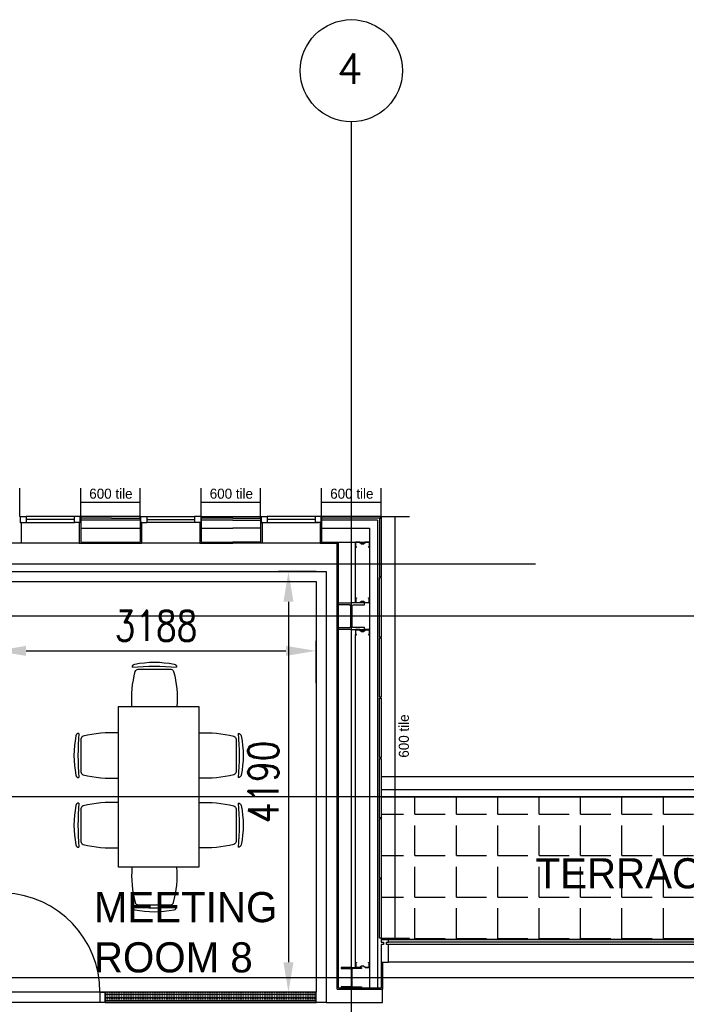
# Model space of a CAD drawing. Header units: millimetres. Extents: x -312551 to 250764, y -35891 to 59426.
# Tile 237 of 256: x 107079 to 113719, y 49620 to 59426. Entities that reach past the tile are written whole.
import ezdxf
from ezdxf.enums import TextEntityAlignment as Align

# ---------------------------------------------------------------- set-up
doc = ezdxf.new("R2010")
doc.units = ezdxf.units.MM
doc.header["$LTSCALE"] = 2.5
for name, color, linetype in [('curtain walling', 7, 'Continuous'), ('FO-00 - FURN$0$FURNITURE', 22, 'Continuous'), ('GLAZING', 1, 'Continuous'), ('NF ARCH', 4, 'Continuous'), ('NF-AS BUILT', 7, 'Continuous'), ('NF-AS BUILT DIMS', 4, 'Continuous'), ('NF-BUBBLE', 3, 'Continuous'), ('NF-GRIDS', 252, 'Continuous'), ('NF-Steel columns', 6, 'Continuous'), ('NF-TEXT', 1, 'Continuous'), ('REGUS-FURNITURE', 40, 'Continuous'), ('TERR TILE 600', 160, 'Continuous'), ('Terrace', 6, 'Continuous'), ('Terracotta Tile', 30, 'Continuous'), ('Text', 7, 'Continuous')]:
    doc.layers.add(name, color=color, linetype=linetype)
doc.styles.add('ROMANS', font='romans.shx', dxfattribs={"width": 0.8})
doc.dimstyles.new('100NFDIM', dxfattribs={"dimscale": 100, "dimtxt": 3, "dimasz": 3, "dimexe": 1, "dimexo": 1, "dimgap": 1, "dimtad": 1, "dimdec": 0, "dimdsep": 46, "dimtxsty": 'ROMANS', "dimcen": 3, "dimclrd": 4, "dimclre": 4, "dimclrt": 1, "dimaunit": 1, "dimadec": 0, "dimazin": 0, "dimtfac": 1, "dimtdec": 0, "dimtmove": 0, "dimatfit": 3, "dimfxl": 0, "dimtolj": 1, "dimarcsym": 0})

# ---------------------------------------------------------------- blocks, each defined once
blk = doc.blocks.new('BUBBLEGRID')
at = {"layer": 'NF-BUBBLE'}
blk.add_circle((-678, 0), 678, dxfattribs=at)
at = {"layer": 'NF-BUBBLE', "color": 1, "style": 'ROMANS'}
blk.add_attdef('888', text='', height=400, dxfattribs=at).set_placement((-698, -173), align=Align.CENTER)
blk = doc.blocks.new('254')
at = {"layer": 'NF-Steel columns', "color": 2, "linetype": 'Continuous'}
for points in [[(4507.5, -25240.9), (4378.3, -25240.9), (4378.3, -25220.4), (4488.3, -25220.4, 0.414214), (4501, -25207.7), (4501, -25007.4, 0.414214), (4488.3, -24994.7), (4378.3, -24994.7), (4378.3, -24974.2), (4507.5, -24974.2)], [(4507.5, -25240.9), (4636.6, -25240.9), (4636.6, -25220.4), (4526.7, -25220.4, -0.414214), (4514, -25207.7), (4514, -25007.4, -0.414214), (4526.7, -24994.7), (4636.6, -24994.7), (4636.6, -24974.2), (4507.5, -24974.2)]]:
    blk.add_lwpolyline(points, format="xyb", dxfattribs=at)
blk = doc.blocks.new('*D21')
at = {"layer": 'Defpoints', "color": 0}
for p in [(110131.3, 53929.5), (109756, 49739.5), (110031.3, 49739.5)]:
    blk.add_point(p, dxfattribs=at)
at = {"layer": 'NF-AS BUILT DIMS', "color": 4, "lineweight": -2}
for p, q in [((110031.3, 53929.5), (109656, 53929.5)), ((109756, 53629.5), (109756, 50039.5)), ((109931.3, 49739.5), (109656, 49739.5))]:
    blk.add_line(p, q, dxfattribs=at)
at = {"layer": 'NF-AS BUILT DIMS', "color": 4}
for points in [[(109706, 53629.5), (109806, 53629.5), (109756, 53929.5)], [(109706, 50039.5), (109806, 50039.5), (109756, 49739.5)]]:
    blk.add_solid(points, dxfattribs=at)
at = {"layer": 'NF-AS BUILT DIMS', "color": 1, "insert": (109506, 51834.5), "char_height": 300, "attachment_point": 5, "rotation": 90, "style": 'ROMANS'}
blk.add_mtext('\\A1;4190', dxfattribs=at)
blk = doc.blocks.new('*D49')
at = {"layer": 'Defpoints', "color": 0}
for p in [(106842.8, 53139.5), (110031.3, 53139.5), (110031.3, 52718)]:
    blk.add_point(p, dxfattribs=at)
at = {"layer": 'NF-AS BUILT DIMS', "color": 4, "lineweight": -2}
for p, q in [((110031.3, 52818), (110031.3, 53239.5)), ((107142.8, 53139.5), (109731.3, 53139.5))]:
    blk.add_line(p, q, dxfattribs=at)
at = {"layer": 'NF-AS BUILT DIMS', "color": 4}
for points in [[(107142.8, 53189.5), (107142.8, 53089.5), (106842.8, 53139.5)], [(109731.3, 53189.5), (109731.3, 53089.5), (110031.3, 53139.5)]]:
    blk.add_solid(points, dxfattribs=at)
at = {"layer": 'NF-AS BUILT DIMS', "color": 1, "insert": (108437, 53389.5), "char_height": 300, "attachment_point": 5, "style": 'ROMANS'}
blk.add_mtext('\\A1;3188', dxfattribs=at)
blk = doc.blocks.new('Door')
at = {"layer": 'REGUS-FURNITURE'}
for p, q in [((0, 0), (0.1, 0)), ((0, 0), (0, -0.05)), ((0.1, 0), (0.1, -0.09)), ((0.1, -0.05), (0, -0.05)), ((0.1, -0.05), (1.09, -0.05)), ((0.1, -0.09), (1.09, -0.09)), ((1.09, -0.09), (1.09, -0.05)), ((0.1, -1.036), (0, -1.036)), ((0, -1.086), (0, -1.036)), ((0.1, -1.036), (0.1, -1.086)), ((0, -1.086), (0.1, -1.086))]:
    blk.add_line(p, q, dxfattribs=at)
blk.add_arc((0.1, -0.045), 0.991, 270, 357.39738, dxfattribs=at)
blk = doc.blocks.new('FO-00 - FURN$0$CHAIR')
at = {"layer": 'FO-00 - FURN$0$FURNITURE'}
for p, q in [((-309.9, 216.2), (-536.7, -15.7)), ((-283.8, 271.5), (-284.4, 272)), ((-592, -42.5), (-591.5, -43.1))]:
    blk.add_line(p, q, dxfattribs=at)
for centre, radius, start, end in [((227.6, -536.4), 980.5, 124.10127, 147.16322), ((1439.4, -1721.8), 2635.7, 130.84423, 140.42026), ((-305.3, 250.6), 30, 45.63224, 124.10127), ((-288.5, 195.2), 30, 60.47103, 135.63224), ((-803.3, -713.7), 1074.5, 41.61847, 60.47103), ((-571.1, -21.1), 30, 147.16322, 225.63224), ((-515.3, -36.7), 30, 135.63224, 210.79346), ((382, 498, 0), 1074.5, 210.79346, 229.64601)]:
    blk.add_arc(centre, radius, start, end, dxfattribs=at)
blk = doc.blocks.new('TABLE-6')
at = {"layer": 'FO-00 - FURN$0$FURNITURE'}
blk.add_lwpolyline([(105988.8, 23468.7), (105989.1, 25068.7), (106789.1, 25068.6), (106788.8, 23468.6)], close=True, dxfattribs=at)
at = {"layer": 'FO-00 - FURN$0$FURNITURE', "xscale": -1}
for p, rotation in [((106123.7, 25068.7, 0), 45.62262316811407), ((106789, 24806.4, 0), 315.6226231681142), ((106788.9, 24112.5, 0), 315.6226231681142)]:
    blk.add_blockref('FO-00 - FURN$0$CHAIR', p, dxfattribs=dict(at, rotation=rotation))
at = {"layer": 'FO-00 - FURN$0$FURNITURE'}
for p, rotation in [((105989, 24806.5, 0), 44.35820787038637), ((105988.9, 24112.7, 0), 44.35820787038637), ((106123.5, 23468.7, 0), 134.3582078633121)]:
    blk.add_blockref('FO-00 - FURN$0$CHAIR', p, dxfattribs=dict(at, rotation=rotation))

msp = doc.modelspace()

# ---------------------------------------------------------------- hatches: boundary and pattern name
at = {"ltscale": 500000}
h = msp.add_hatch(dxfattribs=at)
h.set_pattern_fill('BRASS', color=170, scale=5, style=0)
h.paths.add_polyline_path([(110031.3, 49739.5), (107928.8, 49739.5), (107928.8, 49639.5), (110031.3, 49639.5)])
at = {"layer": 'Terrace'}
h = msp.add_hatch(dxfattribs=at)
h.set_pattern_fill('ANGLE', color=256, scale=1500, style=0)
h.set_pattern_definition([(0, (-2071521.74, -4242199.36), (0, 412.5), [300, -112.5]), (90, (-2071521.74, -4242199.36), (-412.5, 3e-14), [300, -112.5])])
h.paths.add_polyline_path([(110678.8, 51684.5), (110678.8, 50264.5), (134132.8, 50264.5), (134132.8, 51684.5)])

# ---------------------------------------------------------------- linework, layer by layer
for p, q in [((108278.8, 54440.5), (107686.8, 54440.5)), ((109202.8, 54440.5), (108886.8, 54440.5)), ((109202.8, 54440.5), (109478.8, 54440.5)), ((110641.8, 54440.5), (110086.8, 54440.5)), ((110641.8, 54440.5), (110641.8, 49782.9)), ((107686.8, 54360.5), (108278.8, 54360.5)), ((108886.8, 54360.5), (109202.8, 54360.5)), ((109478.8, 54360.5), (109202.8, 54360.5)), ((110086.8, 54360.5), (110561.8, 54360.5)), ((110561.8, 54360.5), (110561.8, 49782.9)), ((107686.8, 54223.5), (108278.8, 54223.5)), ((108886.8, 54223.5), (109202.8, 54223.5)), ((109478.8, 54223.5), (109202.8, 54223.5)), ((110086.8, 54223.5), (110561.8, 54223.5)), ((110424.8, 53639.5), (110424.8, 54220.5)), ((110424.8, 50007.7), (110424.8, 53301.1))]:
    msp.add_line(p, q)
for points in [[(110551.8, 54173.5), (110561.8, 54173.5), (110561.8, 54223.5), (110521.8, 54223.5), (110501.8, 54208.5), (110484.8, 54208.5), (110464.8, 54223.5), (110424.8, 54223.5), (110424.8, 54173.5), (110434.8, 54173.5), (110434.8, 54175.5), (110426.8, 54175.5), (110426.8, 54221.5), (110464.1, 54221.5), (110484.1, 54206.5), (110502.5, 54206.5), (110522.5, 54221.5), (110559.8, 54221.5), (110559.8, 54175.5), (110551.8, 54175.5)], [(110551.8, 53667.8), (110561.8, 53667.8), (110561.8, 53617.8), (110521.8, 53617.8), (110501.8, 53632.8), (110484.8, 53632.8), (110464.8, 53617.8), (110424.8, 53617.8), (110424.8, 53667.8), (110434.8, 53667.8), (110434.8, 53665.8), (110426.8, 53665.8), (110426.8, 53619.8), (110464.1, 53619.8), (110484.1, 53634.8), (110502.5, 53634.8), (110522.5, 53619.8), (110559.8, 53619.8), (110559.8, 53665.8), (110551.8, 53665.8)], [(110551.8, 53301.1), (110561.8, 53301.1), (110561.8, 53351.1), (110521.8, 53351.1), (110501.8, 53336.1), (110484.8, 53336.1), (110464.8, 53351.1), (110424.8, 53351.1), (110424.8, 53301.1), (110434.8, 53301.1), (110434.8, 53303.1), (110426.8, 53303.1), (110426.8, 53349.1), (110464.1, 53349.1), (110484.1, 53334.1), (110502.5, 53334.1), (110522.5, 53349.1), (110559.8, 53349.1), (110559.8, 53303.1), (110551.8, 53303.1)], [(110551.8, 50036.1), (110561.8, 50036.1), (110561.8, 49986.1), (110521.8, 49986.1), (110501.8, 50001.1), (110484.8, 50001.1), (110464.8, 49986.1), (110424.8, 49986.1), (110424.8, 50036.1), (110434.8, 50036.1), (110434.8, 50034.1), (110426.8, 50034.1), (110426.8, 49988.1), (110464.1, 49988.1), (110484.1, 50003.1), (110502.5, 50003.1), (110522.5, 49988.1), (110559.8, 49988.1), (110559.8, 50034.1), (110551.8, 50034.1)]]:
    msp.add_lwpolyline(points, close=True)
at = {"color": 170, "ltscale": 500000}
msp.add_lwpolyline([(107928.8, 49639.5), (110031.3, 49639.5), (110031.3, 49739.5), (107928.8, 49739.5)], close=True, dxfattribs=at)
at = {"layer": 'curtain walling'}
msp.add_lwpolyline([(110678.8, 50239.5), (110701.3, 50239.5), (110701.3, 50214.5), (110678.8, 50214.5), (110678.8, 50039.5), (110753.8, 50039.5), (110753.8, 50214.5), (110731.3, 50214.5), (110731.3, 50239.5), (110753.8, 50239.5), (110753.8, 50264.5), (110678.8, 50264.5), (110678.8, 50239.5)], dxfattribs=at)
at = {"layer": 'GLAZING'}
for p, q in [((107083.8, 54477.5), (107083.8, 54417.5)), ((107083.8, 54477.5), (107143.8, 54477.5)), ((107143.8, 54477.5), (107143.8, 54417.5)), ((107624.3, 54477.5), (107143.8, 54477.5)), ((107621.8, 54447.5), (107143.8, 54447.5)), ((107621.8, 54477.5), (107621.8, 54417.5)), ((107681.8, 54477.5), (107621.8, 54477.5)), ((107681.8, 54477.5), (107681.8, 54417.5)), ((107681.8, 54477.5), (107681.8, 54417.5)), ((107681.8, 54417.5), (107681.8, 54477.5)), ((107681.8, 54477.5), (107681.8, 54417.5)), ((107686.8, 54462.5), (107686.8, 54223.5)), ((108278.8, 54462.5), (108278.8, 54223.5)), ((108283.8, 54477.5), (108283.8, 54417.5)), ((108283.8, 54477.5), (108343.8, 54477.5)), ((108283.8, 54417.5), (108283.8, 54477.5)), ((108283.8, 54477.5), (108283.8, 54417.5)), ((108343.8, 54477.5), (108821.8, 54477.5)), ((108343.8, 54477.5), (108343.8, 54417.5)), ((108343.8, 54447.5), (108821.8, 54447.5)), ((108821.8, 54477.5), (108821.8, 54417.5)), ((108881.8, 54477.5), (108821.8, 54477.5)), ((108881.8, 54477.5), (108881.8, 54417.5)), ((108886.8, 54462.5), (108886.8, 54223.5)), ((109478.8, 54462.5), (109478.8, 54223.5)), ((109483.8, 54477.5), (109483.8, 54417.5)), ((109483.8, 54477.5), (109543.8, 54477.5)), ((109543.8, 54477.5), (109543.8, 54417.5)), ((110055.8, 54477.5), (109543.8, 54477.5)), ((110021.8, 54447.5), (109543.8, 54447.5)), ((110021.8, 54477.5), (110021.8, 54417.5)), ((110081.8, 54477.5), (110021.8, 54477.5)), ((110081.8, 54477.5), (110081.8, 54417.5)), ((110081.8, 54417.5), (110081.8, 54477.5)), ((110086.8, 54462.5), (110086.8, 54211)), ((107093.8, 54417.5), (107078.8, 54417.5)), ((107083.8, 54417.5), (107143.8, 54417.5)), ((107093.8, 54417.5), (107093.8, 54211)), ((107143.8, 54417.5), (107624.3, 54417.5)), ((107681.8, 54417.5), (107621.8, 54417.5)), ((107671.8, 54417.5), (107671.8, 54211)), ((107671.8, 54417.5), (107686.8, 54417.5)), ((107671.8, 54417.5), (107686.8, 54417.5)), ((107671.8, 54417.5), (107686.8, 54417.5)), ((108293.8, 54417.5), (108278.8, 54417.5)), ((108293.8, 54417.5), (108278.8, 54417.5)), ((108283.8, 54417.5), (108343.8, 54417.5)), ((108293.8, 54417.5), (108293.8, 54211)), ((108821.8, 54417.5), (108343.8, 54417.5)), ((108881.8, 54417.5), (108821.8, 54417.5)), ((108871.8, 54417.5), (108871.8, 54211)), ((108871.8, 54417.5), (108886.8, 54417.5)), ((109493.8, 54417.5), (109478.8, 54417.5)), ((109483.8, 54417.5), (109543.8, 54417.5)), ((109493.8, 54417.5), (109493.8, 54211)), ((109543.8, 54417.5), (110055.8, 54417.5)), ((110081.8, 54417.5), (110021.8, 54417.5)), ((110071.8, 54417.5), (110071.8, 54211)), ((110071.8, 54417.5), (110086.8, 54417.5)), ((107097.8, 54211), (106782.8, 54211)), ((107674.3, 54211), (107093.8, 54211)), ((107671.8, 54211), (108293.8, 54211)), ((108871.8, 54211), (108293.8, 54211)), ((108871.8, 54211), (109202.8, 54211)), ((109493.8, 54211), (109202.8, 54211)), ((110105.8, 54211), (109493.8, 54211)), ((110071.8, 54211), (110241.1, 54211)), ((110241.1, 49770.4), (110241.1, 54211)), ((110253.6, 49782.9), (110253.6, 54223.5)), ((134057.8, 50264.5), (110753.8, 50264.5)), ((134057.8, 50239.5), (110753.8, 50239.5)), ((134057.8, 50214.5), (110753.8, 50214.5)), ((110678.8, 50039.5), (110678.8, 49782.9)), ((110691.3, 50039.5), (110691.3, 49770.4)), ((134057.8, 50039.5), (110753.8, 50039.5)), ((110241.1, 49770.4), (110691.3, 49770.4)), ((110253.6, 49782.9), (110678.8, 49782.9))]:
    msp.add_line(p, q, dxfattribs=at)
at = {"layer": 'NF ARCH'}
for p, q in [((134132.8, 51884.5), (110678.8, 51884.5)), ((110678.8, 51759.5), (134132.8, 51759.5)), ((110678.8, 51684.5), (134132.8, 51684.5))]:
    msp.add_line(p, q, dxfattribs=at)
at = {"layer": 'NF-AS BUILT'}
for p, q in [((103454.3, 53929.5), (110131.3, 53929.5)), ((110131.3, 53929.5), (110131.3, 49639.5)), ((110691.3, 49639.5), (110691.3, 50039.5)), ((110131.3, 49639.5), (110691.3, 49639.5))]:
    msp.add_line(p, q, dxfattribs=at)
msp.add_lwpolyline([(110131.3, 49639.5), (103454.3, 49639.5), (103454.3, 53929.5), (110131.3, 53929.5)], close=True, dxfattribs=at)
msp.add_lwpolyline([(106842.8, 53829.5), (110031.3, 53829.5), (110031.3, 49739.5), (106842.8, 49739.5)], dxfattribs=at)
at = {"layer": 'NF-GRIDS'}
for p, q in [((110382.8, -27784), (110382.8, 58409.3)), ((112217.1, 54004.5), (101280.6, 54004.5)), ((164549.8, 53484.5), (84521.8, 53484.5)), ((164549.8, 51684.5), (84521.8, 51684.5)), ((164549.8, 49884.5), (84521.8, 49884.5))]:
    msp.add_line(p, q, dxfattribs=at)
at = {"layer": 'NF-Steel columns', "color": 2}
for points in [[(110382.8, 49986.1), (110281.2, 49986.1), (110281.2, 49975.1), (110368.4, 49975.1, -0.414214), (110379.1, 49964.4), (110379.1, 49804.6, -0.414214), (110368.4, 49793.9), (110281.2, 49793.9), (110281.2, 49782.9), (110382.8, 49782.9)], [(110382.8, 49986.1), (110484.4, 49986.1), (110484.4, 49975.1), (110397.1, 49975.1, 0.414214), (110386.4, 49964.4), (110386.4, 49804.6, 0.414214), (110397.1, 49793.9), (110484.4, 49793.9), (110484.4, 49782.9), (110382.8, 49782.9)]]:
    msp.add_lwpolyline(points, format="xyb", dxfattribs=at)
at = {"layer": 'TERR TILE 600'}
for p, q in [((107078.8, 54477.5), (107078.8, 54761)), ((107686.8, 54477.5), (107686.8, 54761)), ((108278.8, 54477.5), (108278.8, 54761)), ((108886.8, 54477.5), (108886.8, 54761)), ((109478.8, 54477.5), (109478.8, 54761)), ((110086.8, 54477.5), (110086.8, 54761)), ((110678.8, 54477.5), (110678.8, 54761)), ((108278.8, 54617.2), (107686.8, 54617.2)), ((109478.8, 54617.2), (108886.8, 54617.2)), ((110678.8, 54617.2), (110086.8, 54617.2)), ((110678.8, 54477.5), (110962.3, 54477.5)), ((110818.5, 50277.5), (110818.5, 54477.5)), ((110678.8, 50277.5), (110962.3, 50277.5))]:
    msp.add_line(p, q, dxfattribs=at)
at = {"layer": 'Terrace'}
msp.add_lwpolyline([(110678.8, 51684.5), (110678.8, 50264.5), (134132.8, 50264.5), (134132.8, 51684.5)], close=True, dxfattribs=at)
at = {"layer": 'Terracotta Tile'}
for p, q in [((108278.8, 54477.5), (107686.8, 54477.5)), ((107686.8, 54477.5), (107686.8, 54462.5)), ((107686.8, 54462.5), (107686.8, 54477.5)), ((107686.8, 54477.5), (107686.8, 54462.5)), ((107686.8, 54477.5), (107686.8, 54462.5)), ((107686.8, 54462.5), (107686.8, 54477.5)), ((107992.8, 54462.5), (107686.8, 54462.5)), ((107992.8, 54462.5), (108278.8, 54462.5)), ((108278.8, 54477.5), (108278.8, 54462.5)), ((108278.8, 54477.5), (108278.8, 54462.5)), ((108278.8, 54462.5), (108278.8, 54477.5)), ((108886.8, 54477.5), (109478.8, 54477.5)), ((108886.8, 54477.5), (108886.8, 54462.5)), ((108886.8, 54477.5), (108886.8, 54462.5)), ((108886.8, 54462.5), (108886.8, 54477.5)), ((109202.8, 54462.5), (108886.8, 54462.5)), ((109202.8, 54462.5), (109478.8, 54462.5)), ((109478.8, 54477.5), (109478.8, 54462.5)), ((109478.8, 54462.5), (109478.8, 54477.5)), ((110678.8, 54477.5), (110086.8, 54477.5)), ((110086.8, 54477.5), (110086.8, 54462.5)), ((110086.8, 54462.5), (110086.8, 54477.5)), ((110678.8, 54477.5), (110086.8, 54477.5)), ((110663.8, 54462.5), (110086.8, 54462.5)), ((110663.8, 54462.5), (110678.8, 54477.5)), ((110663.8, 54454.5), (110678.8, 54469.5)), ((110663.8, 54454.5), (110663.8, 53877.5)), ((110678.8, 54469.5), (110678.8, 53877.5)), ((110678.8, 53877.5), (110663.8, 53877.5))]:
    msp.add_line(p, q, dxfattribs=at)
for points in [[(110663.8, 53277.5), (110663.8, 53869.5), (110678.8, 53869.5), (110678.8, 53277.5)], [(110663.8, 52677.5), (110663.8, 53269.5), (110678.8, 53269.5), (110678.8, 52677.5)], [(110663.8, 52077.5), (110663.8, 52669.5), (110678.8, 52669.5), (110678.8, 52077.5)], [(110663.8, 51477.5), (110663.8, 52069.5), (110678.8, 52069.5), (110678.8, 51477.5)], [(110663.8, 50877.5), (110663.8, 51469.5), (110678.8, 51469.5), (110678.8, 50877.5)], [(110663.8, 50277.5), (110663.8, 50869.5), (110678.8, 50869.5), (110678.8, 50277.5)]]:
    msp.add_lwpolyline(points, close=True, dxfattribs=at)

# ---------------------------------------------------------------- block references
at = {"layer": 'NF ARCH'}
msp.add_blockref('TABLE-6', (2073.1, 27515.8), dxfattribs=at)
at = {"layer": 'NF-AS BUILT', "xscale": 1000, "yscale": 1000, "zscale": 1000, "rotation": 90.0000000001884}
msp.add_blockref('Door', (106842.8, 49639.5), dxfattribs=at)
at = {"layer": 'NF-GRIDS', "xscale": 0.75, "yscale": 0.75, "zscale": 0.75}
msp.add_blockref('BUBBLEGRID', (110890.9, 58917.4), dxfattribs=at).add_auto_attribs({'888': '4'})
at = {"layer": 'NF-Steel columns'}
msp.add_blockref('254', (105875.3, 78592), dxfattribs=at)

# ---------------------------------------------------------------- texts
at = {"layer": 'NF-TEXT', "insert": (107817.7, 50737.9), "char_height": 300, "width": 2089.638, "attachment_point": 1}
msp.add_mtext('MEETING ROOM 8', dxfattribs=at)
at = {"layer": 'TERR TILE 600', "char_height": 100, "width": 524, "attachment_point": 1}
for insert in [(107771.9, 54755.1), (108971.9, 54755.1), (110171.9, 54755.1)]:
    msp.add_mtext('600 tile', dxfattribs=dict(at, insert=insert))
at = {"layer": 'TERR TILE 600', "insert": (110855.4, 52076), "char_height": 100, "width": 473.956, "attachment_point": 1, "rotation": 90}
msp.add_mtext('600 tile', dxfattribs=at)
at = {"layer": 'Text'}
msp.add_text('TERRACE', height=300, dxfattribs=at).set_placement((112217.5, 50774.7))

# ---------------------------------------------------------------- dimensions: what is measured, and where the dimension line sits
at = {"layer": 'NF-AS BUILT DIMS'}
dim = msp.add_linear_dim(base=(109756, 49739.5), p1=(110131.3, 53929.5), p2=(110031.3, 49739.5), angle=90, dimstyle='100NFDIM', dxfattribs=at)
dim.commit()
dim.dimension.update_dxf_attribs({"geometry": '*D21', "text_midpoint": (109506, 51834.5)})
dim = msp.add_linear_dim(base=(110031.29915, 53139.49318), p1=(106842.79916, 53139.49318), p2=(110031.29915, 52718.01719), dimstyle='100NFDIM', dxfattribs=at)
dim.commit()
dim.dimension.update_dxf_attribs({"geometry": '*D49', "text_midpoint": (108437.04916, 53389.49318)})

doc.saveas('drawing.dxf')
